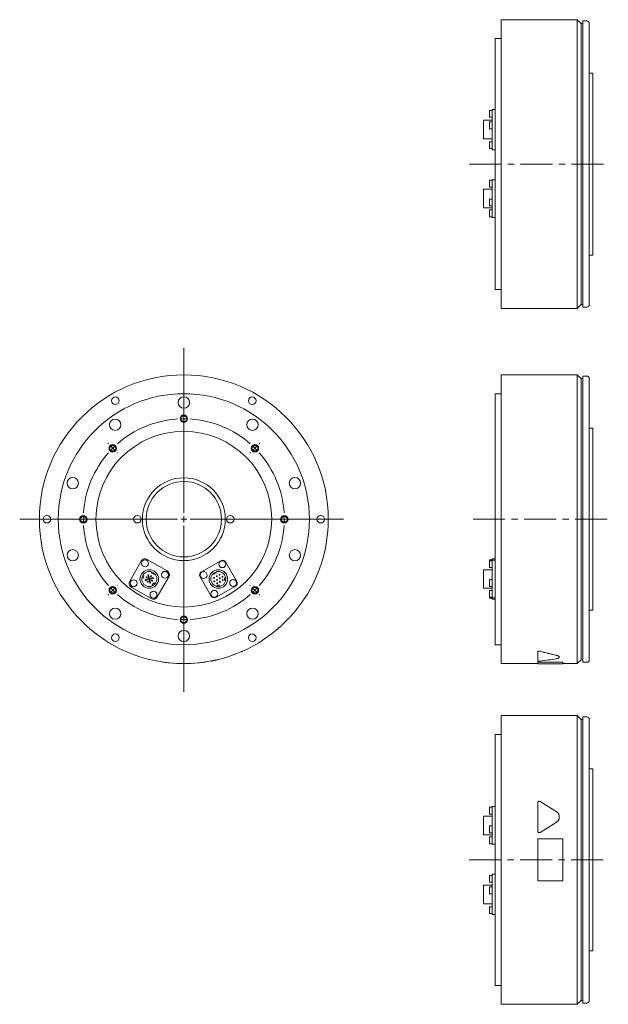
# Model space of a CAD drawing. Header units: millimetres. Extents: x 142 to 1120, y 23 to 815.
# Tile 1 of 2: x 142 to 610, y 23 to 807. Entities that reach past the tile are written whole.
import ezdxf

# ---------------------------------------------------------------- set-up
doc = ezdxf.new("R2010")
doc.units = ezdxf.units.MM
doc.header["$LTSCALE"] = 2
doc.linetypes.add('CENTERX2', pattern=[20.32, 12.7, -2.54, 2.54, -2.54])

# ---------------------------------------------------------------- blocks, each defined once
blk = doc.blocks.new('SW_CENTERMARKSYMBOL_0')
at = {"color": 6, "linetype": 'Continuous', "lineweight": 0}
for p, q in [((0, 5), (0, 136.44)), ((0, 85), (0, 85.5)), ((0, 80), (0, 82.5)), ((0, 80), (0, 77.5)), ((0, 75), (0, 74.5)), ((-60.1, 60.1), (-60.46, 60.46)), ((-56.57, 56.57), (-58.34, 58.34)), ((-56.57, 56.57), (-54.8, 54.8)), ((56.57, 56.57), (54.8, 54.8)), ((56.57, 56.57), (58.34, 58.34)), ((60.1, 60.1), (60.46, 60.46)), ((-53.03, 53.03), (-52.68, 52.68)), ((53.03, 53.03), (52.68, 52.68)), ((-5, 0), (-130.67, 0)), ((-85, 0), (-85.5, 0)), ((-80, 0), (-82.5, 0)), ((-80, 0), (-77.5, 0)), ((-75, 0), (-74.5, 0)), ((0, 0), (-2.5, 0)), ((0, 0), (0, 2.5)), ((0, 0), (0, -2.5)), ((0, 0), (2.5, 0)), ((5, 0), (127.24, 0)), ((75, 0), (74.5, 0)), ((80, 0), (77.5, 0)), ((80, 0), (82.5, 0)), ((85, 0), (85.5, 0)), ((0, -5), (0, -137.43)), ((-56.57, -56.57), (-54.8, -54.8)), ((-53.03, -53.03), (-52.68, -52.68)), ((53.03, -53.03), (52.68, -52.68)), ((56.57, -56.57), (54.8, -54.8)), ((-60.1, -60.1), (-60.46, -60.46)), ((-56.57, -56.57), (-58.34, -58.34)), ((56.57, -56.57), (58.34, -58.34)), ((60.1, -60.1), (60.46, -60.46)), ((0, -75), (0, -74.5)), ((0, -80), (0, -77.5)), ((0, -80), (0, -82.5)), ((0, -85), (0, -85.5))]:
    blk.add_line(p, q, dxfattribs=at)
for start, end in [(93.58099, 131.41901), (90, 91.79049), (88.20951, 90), (48.58099, 86.41901), (135, 136.79049), (133.20951, 135), (45, 46.79049), (43.20951, 45), (138.58099, 176.41901), (3.58099, 41.41901), (178.20951, 180), (180, 181.79049), (0, 1.79049), (358.20951, 0), (183.58099, 221.41901), (318.58099, 356.41901), (223.20951, 225), (315, 316.79049), (225, 226.79049), (228.58099, 266.41901), (273.58099, 311.41901), (313.20951, 315), (268.20951, 270), (270, 271.79049)]:
    blk.add_arc((0, 0), 80, start, end, dxfattribs=at)

msp = doc.modelspace()

# ---------------------------------------------------------------- linework, layer by layer
at = {"color": 7, "linetype": 'Continuous', "lineweight": 15}
for p, q in [((585.49, 807.33), (524.99, 807.33)), ((524.99, 577.33), (524.99, 807.33)), ((588.49, 804.33), (585.49, 807.33)), ((585.49, 577.33), (585.49, 807.33)), ((589.99, 804.33), (588.49, 804.33)), ((588.49, 580.33), (588.49, 804.33)), ((592.99, 806.33), (589.99, 806.33)), ((589.99, 578.33), (589.99, 806.33)), ((594.99, 804.33), (594.99, 580.33)), ((524.99, 792.33), (519.99, 792.33)), ((519.99, 592.33), (519.99, 792.33)), ((597.99, 764.83), (594.99, 764.83)), ((597.99, 619.83), (597.99, 764.83)), ((517.59, 735.05), (515.59, 735.05)), ((515.59, 729.55), (515.59, 735.05)), ((515.59, 729.55), (517.59, 729.55)), ((519.99, 735.9), (517.59, 735.9)), ((517.59, 735.43), (517.59, 735.9)), ((517.59, 726.23), (517.59, 735.43)), ((517.59, 727.23), (510.89, 727.23)), ((510.89, 712.43), (510.89, 727.23)), ((517.59, 725.92), (515.59, 725.92)), ((515.59, 720.42), (515.59, 725.92)), ((517.59, 721.45), (517.59, 726.23)), ((515.59, 720.42), (517.59, 720.42)), ((517.59, 705.51), (517.59, 721.45)), ((510.89, 712.43), (517.59, 712.43)), ((517.59, 710.11), (515.59, 710.11)), ((515.59, 704.61), (515.59, 710.11)), ((515.59, 704.61), (517.59, 704.61)), ((517.59, 703.76), (517.59, 705.51)), ((517.59, 703.76), (519.99, 703.76)), ((517.59, 679.37), (515.59, 679.37)), ((515.59, 673.87), (515.59, 679.37)), ((519.99, 679.79), (517.59, 679.79)), ((517.59, 678.39), (517.59, 679.79)), ((517.59, 662.97), (517.59, 678.39)), ((517.59, 672.23), (510.89, 672.23)), ((510.89, 657.43), (510.89, 672.23)), ((515.59, 673.87), (517.59, 673.87)), ((517.59, 664.42), (515.59, 664.42)), ((515.59, 658.92), (515.59, 664.42)), ((515.59, 658.92), (517.59, 658.92)), ((517.59, 659.15), (517.59, 662.97)), ((517.59, 650.25), (517.59, 659.15)), ((510.89, 657.43), (517.59, 657.43)), ((517.59, 655.79), (515.59, 655.79)), ((515.59, 650.29), (515.59, 655.79)), ((515.59, 650.29), (517.59, 650.29)), ((517.59, 649.87), (517.59, 650.25)), ((517.59, 649.87), (519.99, 649.87)), ((594.99, 619.83), (597.99, 619.83)), ((519.99, 592.33), (524.99, 592.33)), ((524.99, 577.33), (585.49, 577.33)), ((585.49, 577.33), (588.49, 580.33)), ((588.49, 580.33), (589.99, 580.33)), ((589.99, 578.33), (592.99, 578.33)), ((585.49, 524.38), (524.99, 524.38)), ((524.99, 409.38), (524.99, 524.38)), ((588.49, 521.38), (585.49, 524.38)), ((585.49, 409.38), (585.49, 524.38)), ((589.99, 521.38), (588.49, 521.38)), ((588.49, 409.38), (588.49, 521.38)), ((592.99, 523.38), (589.99, 523.38)), ((589.99, 409.38), (589.99, 523.38)), ((594.99, 521.38), (594.99, 297.38)), ((524.99, 509.38), (519.99, 509.38)), ((519.99, 409.38), (519.99, 509.38)), ((597.99, 481.88), (594.99, 481.88)), ((597.99, 409.38), (597.99, 481.88)), ((519.99, 309.38), (519.99, 409.38)), ((524.99, 294.38), (524.99, 409.38)), ((585.49, 294.38), (585.49, 409.38)), ((588.49, 297.38), (588.49, 409.38)), ((589.99, 295.38), (589.99, 409.38)), ((597.99, 336.88), (597.99, 409.38)), ((259.05, 368.15), (243.11, 377.35)), ((517.59, 376.97), (515.59, 376.97)), ((515.59, 376.29), (515.59, 376.97)), ((519.99, 377.82), (517.59, 377.82)), ((517.59, 377.35), (517.59, 377.82)), ((517.59, 376.71), (517.59, 377.35)), ((519.99, 376.71), (517.59, 376.71)), ((517.59, 375.31), (517.59, 376.71)), ((238.33, 376.07), (229.13, 360.13)), ((301.59, 376.33), (286.17, 367.43)), ((314.31, 359.89), (305.41, 375.31)), ((517.59, 369.15), (510.89, 369.15)), ((510.89, 361.75), (510.89, 369.15)), ((517.59, 376.29), (515.59, 376.29)), ((515.59, 373.54), (515.59, 376.29)), ((515.59, 370.79), (515.59, 373.54)), ((515.59, 370.79), (517.59, 370.79)), ((517.59, 359.89), (517.59, 375.31)), ((238.83, 362.83), (239.74, 362.5)), ((240.42, 364.38), (239.51, 364.71)), ((239.74, 362.5), (240.42, 364.38)), ((244.36, 361.96), (241.65, 361.23)), ((241.8, 360.65), (244.52, 361.38)), ((243.63, 364.68), (244.36, 361.96)), ((244.94, 362.12), (244.21, 364.83)), ((244.52, 361.38), (245.24, 358.67)), ((247.66, 362.84), (244.94, 362.12)), ((245.1, 361.54), (247.81, 362.26)), ((245.82, 358.82), (245.1, 361.54)), ((246.82, 367.37), (246.34, 366.54)), ((246.34, 366.54), (248.07, 365.54)), ((248.07, 365.54), (248.55, 366.37)), ((251.13, 347.43), (260.33, 363.37)), ((285.15, 363.61), (294.05, 348.19)), ((295.9, 366.37), (296.39, 365.54)), ((296.39, 365.54), (298.12, 366.54)), ((298.12, 366.54), (297.64, 367.37)), ((304.68, 362.75), (304.68, 360.75)), ((305.64, 362.75), (304.68, 362.75)), ((510.89, 354.35), (510.89, 361.75)), ((517.59, 361.34), (515.59, 361.34)), ((515.59, 358.59), (515.59, 361.34)), ((230.41, 355.35), (246.35, 346.15)), ((248.68, 358.6), (247.14, 357.31)), ((247.14, 357.31), (247.77, 356.57)), ((249.3, 357.86), (248.68, 358.6)), ((297.87, 347.17), (313.29, 356.07)), ((298.73, 356.8), (298.73, 355.83)), ((300.73, 356.8), (298.73, 356.8)), ((300.73, 355.83), (300.73, 356.8)), ((304.68, 360.75), (305.64, 360.75)), ((510.89, 354.35), (517.59, 354.35)), ((515.59, 355.84), (515.59, 358.59)), ((515.59, 355.84), (517.59, 355.84)), ((517.59, 356.07), (517.59, 359.89)), ((517.59, 347.17), (517.59, 356.07)), ((517.59, 352.71), (515.59, 352.71)), ((515.59, 349.96), (515.59, 352.71)), ((515.59, 347.21), (515.59, 349.96)), ((515.59, 347.21), (517.59, 347.21)), ((515.59, 346.53), (515.59, 347.21)), ((515.59, 346.53), (517.59, 346.53)), ((517.59, 346.79), (517.59, 347.17)), ((517.59, 346.79), (519.99, 346.79)), ((517.59, 345.68), (517.59, 346.79)), ((517.59, 345.68), (519.99, 345.68)), ((594.99, 336.88), (597.99, 336.88)), ((519.99, 309.38), (524.99, 309.38)), ((553.99, 303.79), (553.99, 303.69)), ((553.99, 296.6), (553.99, 303.69)), ((255.48, 295.61), (255.46, 295.51)), ((288.98, 295.61), (288.99, 295.51)), ((524.99, 294.38), (553.99, 294.38)), ((553.99, 295.61), (573.99, 295.61)), ((553.99, 295.61), (553.99, 295.51)), ((553.99, 295.51), (573.99, 295.51)), ((553.99, 294.28), (553.99, 295.51)), ((553.99, 294.28), (573.99, 294.28)), ((573.99, 295.61), (573.99, 295.51)), ((573.99, 295.51), (573.99, 294.28)), ((573.99, 294.38), (585.49, 294.38)), ((585.49, 294.38), (588.49, 297.38)), ((588.49, 297.38), (589.99, 297.38)), ((589.99, 295.38), (592.99, 295.38)), ((585.49, 252.93), (524.99, 252.93)), ((524.99, 22.93), (524.99, 252.93)), ((588.49, 249.93), (585.49, 252.93)), ((585.49, 22.93), (585.49, 252.93)), ((592.99, 251.93), (589.99, 251.93)), ((589.99, 23.93), (589.99, 251.93)), ((589.99, 249.93), (588.49, 249.93)), ((588.49, 25.93), (588.49, 249.93)), ((594.99, 249.93), (594.99, 25.93)), ((524.99, 237.93), (519.99, 237.93)), ((519.99, 37.93), (519.99, 237.93)), ((597.99, 210.43), (594.99, 210.43)), ((597.99, 65.43), (597.99, 210.43)), ((553.99, 160.9), (553.99, 183.52)), ((517.59, 172.83), (510.89, 172.83)), ((510.89, 158.03), (510.89, 172.83)), ((517.59, 179.97), (515.59, 179.97)), ((515.59, 174.47), (515.59, 179.97)), ((515.59, 174.47), (517.59, 174.47)), ((519.99, 180.39), (517.59, 180.39)), ((517.59, 178.99), (517.59, 180.39)), ((517.59, 163.57), (517.59, 178.99)), ((517.59, 165.02), (515.59, 165.02)), ((515.59, 159.52), (515.59, 165.02)), ((510.89, 158.03), (517.59, 158.03)), ((515.59, 159.52), (517.59, 159.52)), ((517.59, 159.75), (517.59, 163.57)), ((517.59, 150.85), (517.59, 159.75)), ((553.99, 160.88), (553.99, 160.9)), ((517.59, 156.39), (515.59, 156.39)), ((515.59, 150.89), (515.59, 156.39)), ((515.59, 150.89), (517.59, 150.89)), ((517.59, 150.47), (517.59, 150.85)), ((517.59, 150.47), (519.99, 150.47)), ((553.99, 154.7), (573.99, 154.7)), ((553.99, 121.17), (553.99, 154.7)), ((573.99, 154.7), (573.99, 121.17)), ((517.59, 125.65), (515.59, 125.65)), ((515.59, 120.15), (515.59, 125.65)), ((519.99, 126.5), (517.59, 126.5)), ((517.59, 126.03), (517.59, 126.5)), ((517.59, 116.83), (517.59, 126.03)), ((517.59, 117.83), (510.89, 117.83)), ((510.89, 103.03), (510.89, 117.83)), ((515.59, 120.15), (517.59, 120.15)), ((573.99, 121.17), (553.99, 121.17)), ((517.59, 116.52), (515.59, 116.52)), ((515.59, 111.02), (515.59, 116.52)), ((515.59, 111.02), (517.59, 111.02)), ((517.59, 112.05), (517.59, 116.83)), ((517.59, 96.12), (517.59, 112.05)), ((510.89, 103.03), (517.59, 103.03)), ((517.59, 100.71), (515.59, 100.71)), ((515.59, 95.21), (515.59, 100.71)), ((515.59, 95.21), (517.59, 95.21)), ((517.59, 94.37), (517.59, 96.12)), ((517.59, 94.37), (519.99, 94.37)), ((594.99, 65.43), (597.99, 65.43)), ((519.99, 37.93), (524.99, 37.93)), ((585.49, 22.93), (588.49, 25.93)), ((588.49, 25.93), (589.99, 25.93)), ((589.99, 23.93), (592.99, 23.93)), ((524.99, 22.93), (585.49, 22.93))]:
    msp.add_line(p, q, dxfattribs=at)
at = {"color": 6, "linetype": 'CENTERX2', "lineweight": 0}
for p, q in [((499.63, 692.33), (610.18, 692.33)), ((502.53, 409.38), (609.9, 409.38)), ((499.45, 137.93), (609.61, 137.93))]:
    msp.add_line(p, q, dxfattribs=at)
at = {"color": 7, "linetype": 'Continuous', "lineweight": 15, "flags": 128}
for points in [[(555.82, 184.54), (560.09, 181.91), (564.41, 179.25), (568.77, 176.56)], [(568.77, 167.87), (564.47, 165.22), (560.16, 162.56), (555.82, 159.88)], [(568.77, 167.84), (564.47, 165.2), (560.16, 162.54), (555.82, 159.86)]]:
    msp.add_lwpolyline(points, dxfattribs=at)
at = {"color": 7, "linetype": 'Continuous', "lineweight": 15}
for centre, radius in [((272.23, 409.38), 115), ((272.23, 409.38), 100), ((217.73, 503.78), 3), ((272.23, 502.38), 4.5), ((326.73, 503.78), 3), ((217.56, 484.62), 4.5), ((326.89, 484.62), 4.5), ((272.23, 409.38), 70), ((183.78, 438.12), 4.5), ((272.23, 409.38), 33), ((272.23, 409.38), 30), ((360.68, 438.12), 4.5), ((163.23, 409.38), 3), ((235.23, 409.38), 3), ((309.23, 409.38), 3), ((381.23, 409.38), 3), ((183.78, 380.64), 4.5), ((360.68, 380.64), 4.5), ((241.39, 374.22), 2.75), ((244.73, 361.75), 7.4), ((299.73, 361.75), 7.4), ((302.89, 373.54), 2.75), ((232.26, 358.41), 2.75), ((244.73, 361.75), 6), ((242.56, 363), 0.4), ((245.98, 363.91), 0.4), ((246.89, 360.5), 0.4), ((257.2, 365.09), 2.75), ((287.94, 364.91), 2.75), ((299.73, 361.75), 6), ((296.31, 362.66), 0.35), ((298.48, 363.91), 0.35), ((298.65, 361.12), 0.35), ((300.64, 365.16), 0.35), ((300.81, 362.37), 0.35), ((302.98, 363.62), 0.35), ((303.14, 360.83), 0.35), ((311.52, 358.59), 2.75), ((243.48, 359.58), 0.4), ((296.48, 359.87), 0.35), ((298.81, 358.33), 0.35), ((300.98, 359.58), 0.35), ((248.07, 349.28), 2.75), ((296.57, 349.96), 2.75), ((217.56, 334.14), 4.5), ((326.89, 334.14), 4.5), ((217.73, 314.98), 3), ((272.23, 316.38), 4.5), ((326.73, 314.98), 3)]:
    msp.add_circle(centre, radius, dxfattribs=at)
at = {"color": 6, "linetype": 'Continuous', "lineweight": 15}
for centre in [(272.23, 489.38), (215.66, 465.95), (328.8, 465.95), (192.23, 409.38), (352.23, 409.38), (215.66, 352.81), (328.8, 352.81), (272.23, 329.38)]:
    msp.add_circle(centre, 3, dxfattribs=at)
for centre in [(272.23, 489.38), (215.66, 465.95), (328.8, 465.95), (192.23, 409.38), (352.23, 409.38), (215.66, 352.81), (328.8, 352.81), (272.23, 329.38)]:
    msp.add_circle(centre, 2.46)
at = {"color": 7, "linetype": 'Continuous', "lineweight": 15}
for centre, radius, start, end in [((592.99, 804.33), 2, 0, 90), ((592.99, 580.33), 2, 270, 0), ((592.99, 521.38), 2, 0, 90), ((241.36, 374.32), 3.5, 60, 150), ((302.99, 373.91), 2.8, 30, 120), ((241.72, 360.94), 0.3, 105, 195), ((241.72, 360.94), 0.3, 195, 285), ((243.92, 364.75), 0.3, 105, 195), ((243.92, 364.75), 0.3, 15, 105), ((247.73, 362.55), 0.3, 15, 105), ((247.73, 362.55), 0.3, 285, 15), ((257.3, 365.12), 3.5, 330, 60), ((287.57, 365.01), 2.8, 120, 210), ((232.16, 358.38), 3.5, 150, 240), ((245.53, 358.74), 0.3, 195, 285), ((245.53, 358.74), 0.3, 285, 15), ((311.89, 358.49), 2.8, 300, 30), ((248.1, 349.18), 3.5, 240, 330), ((296.47, 349.59), 2.8, 210, 300), ((272.23, 409.38), 115.1, 281.51154, 293.33378), ((272.23, 409.38), 115.1, 261.62495, 278.37505), ((592.99, 297.38), 2, 270, 0), ((592.99, 249.93), 2, 0, 90), ((592.99, 25.93), 2, 270, 0)]:
    msp.add_arc(centre, radius, start, end, dxfattribs=at)
for centre, ratio, start_param, end_param in [((631.37, 409.38), 0.616389, 4.295443, 4.37017), ((631.37, 409.38), 0.616925, 4.295443, 4.37017), ((520.24, 409.38), 0.616925, 4.904246, 4.975488)]:
    msp.add_ellipse(centre, major_axis=(186.57, 0), ratio=ratio, start_param=start_param, end_param=end_param, dxfattribs=at)
for points, knots in [([(317.82, 303.69), (317.92, 303.74), (318.12, 303.82), (318.41, 303.95), (318.66, 304.06), (318.86, 304.15), (318.98, 304.2), (319, 304.21), (319, 304.21)], [0, 0, 0, 0, 0.177629, 0.355693, 0.533358, 0.710402, 0.888095, 1, 1, 1, 1]), ([(555.82, 304.23), (555.79, 304.24), (555.73, 304.26), (555.63, 304.28), (555.5, 304.29), (555.36, 304.31), (555.14, 304.32), (554.87, 304.3), (554.56, 304.24), (554.31, 304.15), (554.16, 304.06), (554.07, 303.98), (554.02, 303.92), (553.99, 303.85), (553.99, 303.81), (553.99, 303.79)], [0, 0, 0, 0, 0.04215, 0.083934, 0.125742, 0.188498, 0.250923, 0.375881, 0.50072, 0.625074, 0.749837, 0.81223, 0.875083, 0.937455, 1, 1, 1, 1]), ([(553.99, 303.69), (553.99, 303.74), (554, 303.78), (554.04, 303.85), (554.06, 303.87), (554.09, 303.91), (554.12, 303.93), (554.17, 303.97), (554.19, 303.99), (554.26, 304.02), (554.29, 304.04), (554.36, 304.07), (554.4, 304.09), (554.46, 304.11), (554.48, 304.12), (554.53, 304.13), (554.55, 304.14), (554.62, 304.16), (554.67, 304.17), (554.77, 304.19), (554.82, 304.19), (554.98, 304.21), (555.09, 304.22), (555.42, 304.22), (555.63, 304.19), (555.82, 304.14)], [0, 0, 0, 0, 0.125, 0.125, 0.1875, 0.1875, 0.25, 0.25, 0.3125, 0.3125, 0.375, 0.375, 0.4375, 0.4375, 0.46875, 0.46875, 0.5, 0.5, 0.5625, 0.5625, 0.625, 0.625, 0.75, 0.75, 1, 1, 1, 1]), ([(568.77, 301.05), (569.12, 300.96), (569.83, 300.77), (570.6, 300.41), (571.05, 300.01), (571.24, 299.73), (571.19, 299.6), (571.19, 299.6)], [0, 0, 0, 0, 0.248549, 0.497823, 0.747134, 0.995703, 1, 1, 1, 1]), ([(568.77, 300.95), (568.95, 300.91), (569.13, 300.87), (569.38, 300.8), (569.47, 300.77), (569.59, 300.73), (569.63, 300.72), (569.7, 300.69), (569.74, 300.68), (569.93, 300.61), (570.07, 300.55), (570.26, 300.46), (570.32, 300.43), (570.44, 300.37), (570.49, 300.34), (570.65, 300.24), (570.74, 300.18), (570.86, 300.08), (570.9, 300.05), (570.97, 299.98), (571, 299.95), (571.08, 299.85), (571.12, 299.78), (571.17, 299.64), (571.19, 299.58), (571.19, 299.44), (571.18, 299.38), (571.14, 299.28), (571.12, 299.25), (571.09, 299.2), (571.08, 299.18), (571.06, 299.15), (571.05, 299.14), (570.98, 299.06), (570.91, 299), (570.8, 298.91), (570.75, 298.88), (570.66, 298.82), (570.61, 298.8), (570.45, 298.71), (570.34, 298.66), (570.15, 298.59), (570.08, 298.56), (569.97, 298.53), (569.94, 298.51), (569.87, 298.49), (569.83, 298.48), (569.49, 298.38), (569.14, 298.3), (568.77, 298.24)], [0, 0, 0, 0, 0.0625, 0.0625, 0.09375, 0.09375, 0.109375, 0.109375, 0.125, 0.125, 0.1875, 0.1875, 0.21875, 0.21875, 0.25, 0.25, 0.3125, 0.3125, 0.34375, 0.34375, 0.375, 0.375, 0.4375, 0.4375, 0.5, 0.5, 0.5625, 0.5625, 0.59375, 0.59375, 0.609375, 0.609375, 0.625, 0.625, 0.6875, 0.6875, 0.71875, 0.71875, 0.75, 0.75, 0.8125, 0.8125, 0.84375, 0.84375, 0.859375, 0.859375, 0.875, 0.875, 1, 1, 1, 1]), ([(294.01, 296.36), (294.02, 296.36), (294.03, 296.36), (294.14, 296.39), (294.33, 296.42), (294.59, 296.47), (294.88, 296.53), (295.09, 296.57), (295.2, 296.6)], [0, 0, 0, 0, 0.102315, 0.281757, 0.460986, 0.640189, 0.819748, 1, 1, 1, 1]), ([(555.82, 296.39), (555.64, 296.37), (555.43, 296.36), (555.1, 296.36), (555, 296.36), (554.79, 296.37), (554.69, 296.38), (554.41, 296.41), (554.26, 296.44), (554.05, 296.51), (553.99, 296.55), (553.99, 296.6)], [0, 0, 0, 0, 0.25, 0.25, 0.375, 0.375, 0.5, 0.5, 0.75, 0.75, 1, 1, 1, 1]), ([(553.99, 183.52), (553.99, 183.62), (554, 183.72), (554.04, 183.87), (554.06, 183.92), (554.09, 184.01), (554.12, 184.06), (554.17, 184.15), (554.19, 184.2), (554.26, 184.28), (554.29, 184.32), (554.36, 184.39), (554.4, 184.43), (554.46, 184.48), (554.48, 184.49), (554.53, 184.52), (554.55, 184.54), (554.62, 184.58), (554.67, 184.61), (554.77, 184.65), (554.82, 184.67), (554.98, 184.71), (555.09, 184.72), (555.42, 184.72), (555.63, 184.66), (555.82, 184.54)], [0, 0, 0, 0, 0.125, 0.125, 0.1875, 0.1875, 0.25, 0.25, 0.3125, 0.3125, 0.375, 0.375, 0.4375, 0.4375, 0.46875, 0.46875, 0.5, 0.5, 0.5625, 0.5625, 0.625, 0.625, 0.75, 0.75, 1, 1, 1, 1]), ([(568.77, 176.56), (568.95, 176.44), (569.13, 176.32), (569.38, 176.11), (569.47, 176.04), (569.59, 175.93), (569.63, 175.89), (569.7, 175.81), (569.74, 175.77), (569.93, 175.58), (570.07, 175.41), (570.26, 175.15), (570.32, 175.06), (570.44, 174.88), (570.49, 174.79), (570.65, 174.5), (570.74, 174.31), (570.86, 174.01), (570.9, 173.91), (570.97, 173.71), (571, 173.6), (571.08, 173.29), (571.12, 173.08), (571.17, 172.66), (571.19, 172.45), (571.19, 172.02), (571.18, 171.81), (571.14, 171.49), (571.12, 171.38), (571.09, 171.22), (571.08, 171.17), (571.06, 171.07), (571.05, 171.01), (570.98, 170.75), (570.91, 170.55), (570.8, 170.24), (570.75, 170.14), (570.66, 169.95), (570.61, 169.85), (570.45, 169.56), (570.34, 169.38), (570.15, 169.12), (570.08, 169.03), (569.97, 168.9), (569.94, 168.86), (569.87, 168.78), (569.83, 168.74), (569.49, 168.38), (569.14, 168.1), (568.77, 167.87)], [0, 0, 0, 0, 0.0625, 0.0625, 0.09375, 0.09375, 0.109375, 0.109375, 0.125, 0.125, 0.1875, 0.1875, 0.21875, 0.21875, 0.25, 0.25, 0.3125, 0.3125, 0.34375, 0.34375, 0.375, 0.375, 0.4375, 0.4375, 0.5, 0.5, 0.5625, 0.5625, 0.59375, 0.59375, 0.609375, 0.609375, 0.625, 0.625, 0.6875, 0.6875, 0.71875, 0.71875, 0.75, 0.75, 0.8125, 0.8125, 0.84375, 0.84375, 0.859375, 0.859375, 0.875, 0.875, 1, 1, 1, 1]), ([(568.77, 167.84), (568.83, 167.88), (568.95, 167.96), (569.13, 168.09), (569.31, 168.22), (569.47, 168.37), (569.64, 168.52), (569.89, 168.78), (570.22, 169.17), (570.57, 169.72), (570.85, 170.31), (571.02, 170.86), (571.13, 171.35), (571.18, 171.78), (571.19, 172.06), (571.19, 172.2)], [0, 0, 0, 0, 0.041713, 0.083324, 0.124913, 0.166562, 0.208351, 0.250359, 0.374956, 0.500202, 0.624985, 0.750365, 0.833493, 0.916524, 1, 1, 1, 1]), ([(555.82, 159.88), (555.64, 159.77), (555.43, 159.71), (555.1, 159.7), (555, 159.71), (554.79, 159.76), (554.69, 159.8), (554.41, 159.96), (554.26, 160.12), (554.05, 160.48), (553.99, 160.69), (553.99, 160.9)], [0, 0, 0, 0, 0.25, 0.25, 0.375, 0.375, 0.5, 0.5, 0.75, 0.75, 1, 1, 1, 1]), ([(553.99, 160.88), (553.99, 160.85), (553.99, 160.78), (554.01, 160.67), (554.03, 160.55), (554.08, 160.42), (554.17, 160.23), (554.33, 160.02), (554.59, 159.83), (554.89, 159.71), (555.16, 159.67), (555.37, 159.69), (555.53, 159.73), (555.68, 159.78), (555.77, 159.83), (555.82, 159.86)], [0, 0, 0, 0, 0.041942, 0.083706, 0.125604, 0.188257, 0.250797, 0.37553, 0.500143, 0.625016, 0.749936, 0.812369, 0.875049, 0.937455, 1, 1, 1, 1])]:
    msp.add_open_spline(points, degree=3, knots=knots, dxfattribs=at)

# ---------------------------------------------------------------- block references
at = {"color": 7, "linetype": 'Continuous', "lineweight": 0}
msp.add_blockref('SW_CENTERMARKSYMBOL_0', (272.23, 409.38), dxfattribs=at)

doc.saveas('drawing.dxf')
